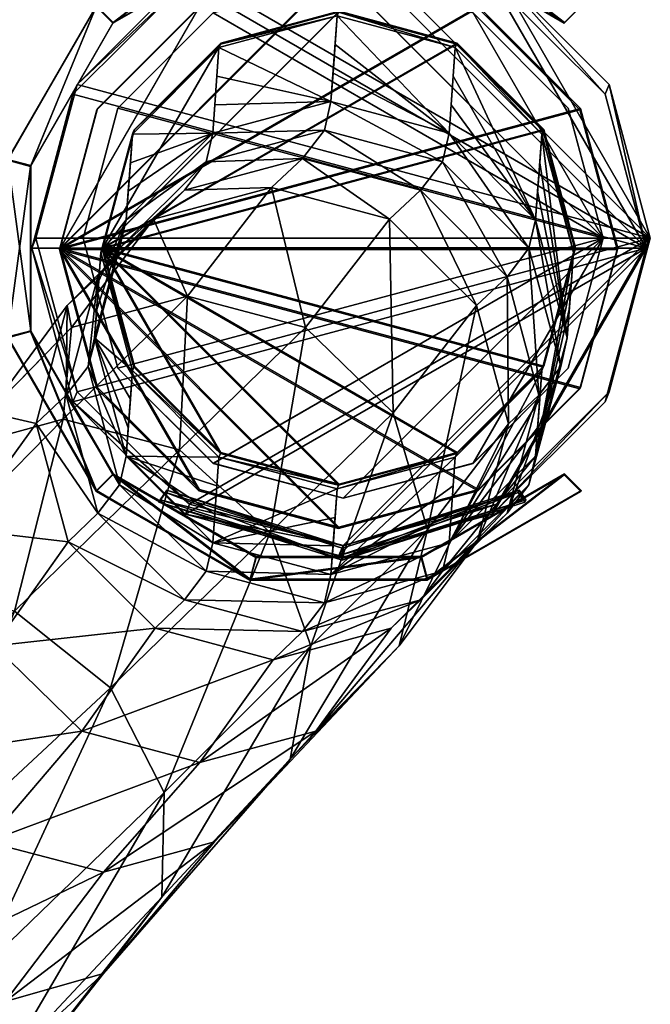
# Model space of a CAD drawing. Header units: inches. Extents: x -5 to 5, y -6.2 to 6.2.
# Tile 11 of 12: x 4 to 5, y 3.5 to 5.1. Entities that reach past the tile are written whole.
import ezdxf

# ---------------------------------------------------------------- set-up
doc = ezdxf.new("R2010")
doc.units = ezdxf.units.IN
doc.layers.get('0').update_dxf_attribs({"true_color": 0xc2ced6})

msp = doc.modelspace()

# ---------------------------------------------------------------- meshes
mesh = msp.add_polyface()
corners = [(4.0815, 4.9865, 31.2025), (4.0193, 4.7542, 31.2031), (4.0202, 4.7565, 32.2267), (4.0825, 4.9888, 32.2261), (4.1167, 4.9894, 39.4797), (4.0586, 4.7729, 39.4802), (4.0587, 4.7731, 39.559), (4.0416, 5.0124, 32.2419), (3.973, 4.7565, 32.2425), (3.9799, 4.7729, 39.4803), (4.0485, 5.0288, 39.4797), (3.1321, 4.6843, 0.3013), (3.0385, 5.0337, 0.3006), (3.0706, 5.1099, 33.9964), (3.1639, 4.7597, 33.6477), (2.815, 5.3663, 34.2519), (3.9192, 4.6836, -0.0144), (3.7201, 5.4267, -0.0159), (3.7204, 5.4274, 0.2991), (3.9195, 4.6843, 0.3006), (3.1761, 5.9707, -0.0166), (3.1764, 5.9714, 0.2984), (2.4668, 4.8921, 31.8736), (3.9331, 4.8921, 31.8722), (3.933, 4.9034, 31.8297), (2.4667, 4.913, 31.7948), (3.9386, 4.913, 31.7934), (3.9329, 4.9032, 31.7571), (2.4666, 4.8917, 31.7161), (3.9329, 4.8917, 31.7147), (3.9331, 4.8346, 31.93), (2.4668, 4.8346, 31.9313), (3.9329, 4.834, 31.6572), (2.4665, 4.834, 31.6586), (3.9331, 4.7559, 31.9512), (3.9333, 4.904, 32.1281), (4.0811, 5.1599, 32.1273), (3.9327, 4.9025, 31.4588), (4.0804, 5.1584, 31.458), (3.9328, 4.7552, 31.6363), (3.9707, 4.8923, 31.4588), (3.9713, 4.8938, 32.128), (3.9713, 4.6187, 32.1287), (4.1083, 5.1306, 31.4581), (4.1089, 5.1321, 32.1274)]
mesh.append_faces([[corners[k] for k in face] for face in [(37, 27, 38)]], dxfattribs={"vtx0": -1, "vtx1": -1})
mesh.append_faces([[corners[k] for k in face] for face in [(38, 27, 36)]], dxfattribs={"vtx0": -1, "vtx1": -1, "vtx2": -1})
mesh.append_faces([[corners[k] for k in face] for face in [(22, 23, 24), (25, 24, 26), (25, 26, 27), (28, 27, 29), (24, 35, 36), (37, 39, 32), (37, 32, 29), (37, 29, 27), (40, 41, 42), (41, 40, 43), (43, 44, 41), (36, 41, 44), (40, 37, 38)]], dxfattribs={"vtx0": -1, "vtx2": -1})
mesh.append_faces([[corners[k] for k in face] for face in [(0, 1, 2), (2, 3, 0), (4, 5, 6), (7, 8, 9), (9, 10, 7), (11, 12, 13), (13, 14, 11), (15, 13, 12), (16, 17, 18), (18, 19, 16), (17, 20, 21), (21, 18, 17), (25, 22, 24), (28, 25, 27), (30, 23, 22), (22, 31, 30), (29, 32, 33), (33, 28, 29), (34, 30, 31), (26, 24, 36), (27, 26, 36), (30, 34, 35), (23, 30, 35), (24, 23, 35), (42, 41, 35), (36, 35, 41), (43, 40, 38)]], dxfattribs={"vtx1": -1, "vtx2": -1})
mesh = msp.add_polyface()
corners = [(4.4838, 5.2188, 31.2016), (4.2515, 5.1565, 31.202), (4.2525, 5.1588, 32.2256), (4.0815, 4.9865, 31.2025), (4.0825, 4.9888, 32.2261), (4.0905, 4.7552, 31.6361), (4.4842, 5.1489, 31.6349), (4.2874, 5.0961, 31.6352), (4.1433, 4.952, 31.6356), (4.4714, 5.0004, 18.2041), (4.2746, 4.9476, 18.2052), (4.278, 4.9951, 21.7877), (4.2814, 5.0426, 25.3717), (4.1339, 4.851, 21.7897), (4.1373, 4.8985, 25.3737), (4.1407, 4.946, 28.9588), (4.2848, 5.0901, 28.9575), (4.4241, 4.9053, 11.0255), (4.2273, 4.8526, 11.0286), (4.2636, 4.9001, 14.615), (4.4605, 4.9528, 14.613), (4.1305, 4.8036, 18.2074), (4.2752, 5.1479, 39.4792), (4.1167, 4.9894, 39.4797), (4.1167, 4.9896, 39.5584), (4.2753, 5.1481, 39.5579), (4.0587, 4.7731, 39.559), (4.4848, 5.2683, 32.2409), (4.2289, 5.1998, 32.2413), (4.2358, 5.2161, 39.4791), (4.0416, 5.0124, 32.2419), (4.0485, 5.0288, 39.4797), (4.288, 5.0975, 32.2257), (4.1439, 4.9534, 32.2262), (4.144, 4.9537, 32.3836), (4.2881, 5.0978, 32.3832), (4.0913, 4.7569, 32.3841), (4.0193, 4.7542, 31.2031), (4.0202, 4.7565, 32.2267), (4.4848, 5.2211, 32.2252), (4.485, 5.1506, 32.3829), (4.0911, 4.7565, 32.2267), (4.4848, 5.1502, 32.2254), (4.337, 5.3077, 32.1268), (4.3363, 5.3062, 31.4575), (4.0804, 5.1584, 31.458), (4.0811, 5.1599, 32.1273), (4.1089, 5.1321, 32.1274), (4.1083, 5.1306, 31.4581), (4.3465, 5.2682, 31.4575), (4.3472, 5.2697, 32.1268)]
mesh.append_faces([[corners[k] for k in face] for face in [(5, 7, 8), (38, 2, 4), (36, 35, 34)]], dxfattribs={"vtx0": -1})
mesh.append_faces([[corners[k] for k in face] for face in [(9, 10, 11), (9, 11, 12), (10, 13, 14), (10, 14, 15), (10, 15, 16), (10, 16, 12), (10, 12, 11), (16, 15, 8), (17, 18, 19), (20, 19, 10), (19, 21, 10)]], dxfattribs={"vtx0": -1, "vtx1": -1, "vtx2": -1})
mesh.append_faces([[corners[k] for k in face] for face in [(5, 6, 7), (37, 1, 0), (38, 39, 2), (36, 40, 35), (41, 32, 42), (43, 44, 45), (45, 46, 43), (47, 48, 49), (49, 50, 47), (43, 47, 50), (48, 45, 44)]], dxfattribs={"vtx0": -1, "vtx2": -1})
mesh.append_faces([[corners[k] for k in face] for face in [(0, 1, 2), (1, 3, 4), (4, 2, 1), (8, 7, 16), (5, 8, 15), (22, 23, 24), (24, 25, 22), (26, 24, 23), (27, 28, 29), (28, 30, 31), (31, 29, 28), (32, 33, 34), (34, 35, 32), (36, 34, 33), (43, 46, 47), (49, 48, 44)]], dxfattribs={"vtx1": -1, "vtx2": -1})
mesh.append_faces([[corners[k] for k in face] for face in [(37, 3, 1), (41, 33, 32)]], dxfattribs={"vtx2": -1})
mesh = msp.add_polyface()
corners = [(4.7161, 5.1565, 31.2015), (4.4838, 5.2188, 31.2016), (4.4848, 5.2211, 32.2252), (4.2525, 5.1588, 32.2256), (4.0905, 4.7552, 31.6361), (4.6811, 5.0961, 31.6348), (4.4842, 5.1489, 31.6349), (4.6683, 4.9476, 18.2044), (4.4714, 5.0004, 18.2041), (4.4749, 5.0478, 21.7868), (4.4783, 5.0953, 25.3708), (4.4817, 5.1428, 28.9569), (4.2814, 5.0426, 25.3717), (4.2848, 5.0901, 28.9575), (4.6785, 5.0901, 28.9572), (4.2874, 5.0961, 31.6352), (4.6573, 4.9001, 14.6124), (4.4605, 4.9528, 14.613), (4.2746, 4.9476, 18.2052), (4.7083, 5.1479, 39.4788), (4.4917, 5.206, 39.4788), (4.4918, 5.2061, 39.5576), (4.2752, 5.1479, 39.4792), (4.2753, 5.1481, 39.5579), (4.2358, 5.2161, 39.4791), (4.4917, 5.2847, 39.4787), (4.4848, 5.2683, 32.2409), (4.6817, 5.0975, 32.2253), (4.4848, 5.1502, 32.2254), (4.485, 5.1506, 32.3829), (4.288, 5.0975, 32.2257), (4.2881, 5.0978, 32.3832), (4.0193, 4.7542, 31.2031), (4.8862, 4.9865, 31.2018), (4.9249, 4.7731, 39.5581), (4.1167, 4.9896, 39.5584), (4.9248, 4.7729, 39.4794), (4.1167, 4.9894, 39.4797), (4.0202, 4.7565, 32.2267), (4.8871, 4.9888, 32.2254), (4.7171, 5.1588, 32.2252), (5.0035, 4.7729, 39.4793), (4.0485, 5.0288, 39.4797), (4.0913, 4.7569, 32.3841), (4.6818, 5.0978, 32.3828), (4.0911, 4.7565, 32.2267), (4.9966, 4.7565, 32.2416), (4.0416, 5.0124, 32.2419), (4.2289, 5.1998, 32.2413), (4.3472, 5.2697, 32.1268), (4.3465, 5.2682, 31.4575), (4.6216, 5.2682, 31.4573), (4.6223, 5.2697, 32.1266), (4.6325, 5.3077, 32.1265), (4.6318, 5.3062, 31.4572), (4.3363, 5.3062, 31.4575), (4.337, 5.3077, 32.1268)]
mesh.append_faces([[corners[k] for k in face] for face in [(7, 8, 9), (7, 9, 10), (7, 10, 11), (8, 12, 13), (8, 13, 11), (8, 11, 10), (8, 10, 9), (14, 11, 6), (11, 13, 15), (16, 17, 8), (17, 18, 8)]], dxfattribs={"vtx0": -1, "vtx1": -1, "vtx2": -1})
mesh.append_faces([[corners[k] for k in face] for face in [(4, 5, 6), (32, 1, 0), (32, 0, 33), (34, 21, 23), (34, 23, 35), (36, 37, 22), (36, 22, 20), (38, 39, 40), (38, 40, 2), (41, 24, 42), (43, 44, 29), (45, 28, 27), (46, 47, 48), (49, 50, 51), (51, 52, 49), (53, 54, 55), (55, 56, 53), (56, 49, 52), (51, 55, 54)]], dxfattribs={"vtx0": -1, "vtx2": -1})
mesh.append_faces([[corners[k] for k in face] for face in [(0, 1, 2), (3, 2, 1), (15, 6, 11), (19, 20, 21), (20, 22, 23), (23, 21, 20), (24, 25, 26), (27, 28, 29), (28, 30, 31), (31, 29, 28), (53, 56, 52), (51, 50, 55)]], dxfattribs={"vtx1": -1, "vtx2": -1})
mesh = msp.add_polyface()
corners = [(4.8862, 4.9865, 31.2018), (4.7161, 5.1565, 31.2015), (4.7171, 5.1588, 32.2252), (4.8871, 4.9888, 32.2254), (4.4848, 5.2211, 32.2252), (4.8124, 4.8036, 18.206), (4.6717, 4.9951, 21.7873), (4.6751, 5.0426, 25.3713), (4.6785, 5.0901, 28.9572), (4.8227, 4.946, 28.9581), (4.6683, 4.9476, 18.2044), (4.4817, 5.1428, 28.9569), (4.6811, 5.0961, 31.6348), (4.8252, 4.952, 31.635), (4.4842, 5.1489, 31.6349), (4.6573, 4.9001, 14.6124), (4.4714, 5.0004, 18.2041), (4.8668, 4.9894, 39.479), (4.7083, 5.1479, 39.4788), (4.7083, 5.1481, 39.5575), (4.8668, 4.9896, 39.5577), (4.4918, 5.2061, 39.5576), (4.9281, 5.0124, 32.241), (4.7407, 5.1998, 32.2408), (4.7476, 5.2161, 39.4786), (4.935, 5.0288, 39.4788), (4.4848, 5.2683, 32.2409), (4.4917, 5.2847, 39.4787), (4.8258, 4.9534, 32.2255), (4.6817, 5.0975, 32.2253), (4.6818, 5.0978, 32.3828), (4.8259, 4.9537, 32.383), (4.485, 5.1506, 32.3829), (4.9249, 4.7731, 39.5581), (4.9248, 4.7729, 39.4794), (4.4917, 5.206, 39.4788), (5.0035, 4.7729, 39.4793), (4.2358, 5.2161, 39.4791), (4.9966, 4.7565, 32.2416), (4.2289, 5.1998, 32.2413), (4.6223, 5.2697, 32.1266), (4.6216, 5.2682, 31.4573), (4.8599, 5.1306, 31.4574), (4.8605, 5.1321, 32.1267), (4.8877, 5.1584, 31.4573), (4.8884, 5.1599, 32.1266), (4.6318, 5.3062, 31.4572), (4.6325, 5.3077, 32.1265)]
mesh.append_faces([[corners[k] for k in face] for face in [(34, 18, 17), (38, 23, 22)]], dxfattribs={"vtx0": -1})
mesh.append_faces([[corners[k] for k in face] for face in [(5, 6, 7), (5, 7, 8), (5, 8, 9), (10, 11, 8), (10, 8, 7), (10, 7, 6), (9, 8, 12), (15, 16, 10)]], dxfattribs={"vtx0": -1, "vtx1": -1, "vtx2": -1})
mesh.append_faces([[corners[k] for k in face] for face in [(33, 19, 21), (34, 35, 18), (36, 24, 27), (36, 27, 37), (38, 39, 26), (38, 26, 23), (40, 41, 42), (42, 43, 40), (43, 42, 44), (44, 45, 43), (45, 44, 46), (46, 47, 45), (47, 40, 43)]], dxfattribs={"vtx0": -1, "vtx2": -1})
mesh.append_faces([[corners[k] for k in face] for face in [(45, 47, 43), (44, 42, 46)]], dxfattribs={"vtx1": -1})
mesh.append_faces([[corners[k] for k in face] for face in [(0, 1, 2), (2, 3, 0), (4, 2, 1), (12, 13, 9), (14, 12, 8), (17, 18, 19), (19, 20, 17), (21, 19, 18), (22, 23, 24), (24, 25, 22), (23, 26, 27), (27, 24, 23), (28, 29, 30), (30, 31, 28), (32, 30, 29), (42, 41, 46)]], dxfattribs={"vtx1": -1, "vtx2": -1})
mesh.append_faces([[corners[k] for k in face] for face in [(33, 20, 19), (36, 25, 24)]], dxfattribs={"vtx2": -1})
mesh = msp.add_polyface()
corners = [(3.0997, 3.3673, 3.7531), (3.4277, 3.8627, 4.1461), (3.5958, 3.8208, 4.0355), (2.9714, 3.4041, 3.9086), (3.3039, 3.8214, 4.3048), (3.301, 3.553, 4.5951), (3.5819, 3.6764, 4.9413), (3.492, 3.8506, 4.8825), (3.9283, 3.3967, 4.1826), (4.1939, 3.8498, 4.5186), (4.1898, 3.6757, 4.626), (3.8848, 3.5517, 4.0566), (3.7631, 3.707, 4.0028), (4.104, 4.0241, 4.4598), (3.9441, 4.1518, 4.4656), (3.7572, 4.1987, 4.5343), (3.5932, 4.1522, 4.6476), (3.2575, 3.708, 4.4691), (3.4961, 4.0248, 4.7751), (3.7481, 3.9059, 5.3967), (3.6805, 4.0945, 5.3548), (3.7417, 3.5487, 4.9355), (3.899, 3.7678, 5.3971), (4.0928, 3.7172, 5.3559), (3.9287, 3.5018, 4.8667), (4.2776, 3.7676, 5.2842), (4.2192, 4.4207, 5.0868), (3.7144, 4.283, 5.2827), (3.9103, 4.0942, 6.2094), (3.8531, 4.2883, 6.1839), (4.0567, 3.9521, 6.212), (4.2529, 3.9, 6.1911), (4.0338, 4.2674, 7.4724), (4.1784, 4.1234, 7.4748), (4.2274, 4.1707, 11.0376), (4.0832, 4.3148, 11.0374), (4.2637, 4.2182, 14.6241), (3.1639, 4.7597, 33.6477), (3.0706, 5.1099, 33.9964), (3.0706, 1.6503, 34.0042), (3.1761, 3.3965, -0.0108), (3.7201, 3.9405, -0.0125), (3.7204, 3.9412, 0.3024), (3.9195, 4.6843, 0.3006)]
mesh.append_faces([[corners[k] for k in face] for face in [(0, 1, 2), (3, 4, 1), (5, 6, 7), (8, 9, 10), (11, 12, 13), (11, 13, 9), (12, 2, 14), (12, 14, 13), (2, 1, 15), (2, 15, 14), (1, 4, 16), (1, 16, 15), (4, 17, 18), (4, 18, 16), (17, 5, 7), (17, 7, 18), (7, 6, 19), (7, 19, 20), (6, 21, 22), (6, 22, 19), (21, 23, 22), (24, 25, 23), (13, 14, 26), (16, 18, 27), (18, 7, 20), (18, 20, 27), (20, 19, 28), (20, 28, 29), (19, 22, 30), (19, 30, 28), (22, 23, 31), (22, 31, 30), (27, 20, 29), (29, 28, 32), (28, 30, 33), (28, 33, 32), (32, 33, 34), (32, 34, 35), (35, 34, 36)]], dxfattribs={"vtx0": -1, "vtx1": -1, "vtx2": -1})
mesh.append_faces([[corners[k] for k in face] for face in [(37, 38, 39), (40, 41, 42), (43, 42, 41)]], dxfattribs={"vtx1": -1, "vtx2": -1})
mesh = msp.add_polyface()
corners = [(4.0905, 4.7552, 31.6361), (4.6811, 4.4142, 31.6363), (4.8252, 4.5583, 31.6359), (4.8779, 4.7552, 31.6354), (4.8252, 4.952, 31.635), (4.6811, 5.0961, 31.6348), (4.8124, 4.8036, 18.206), (4.6683, 4.9476, 18.2044), (4.6717, 4.9951, 21.7873), (4.5752, 4.4821, 6.0392), (4.4289, 4.6243, 6.0366), (4.5691, 4.8047, 7.4029), (4.7137, 4.6607, 7.4052), (4.2327, 4.6763, 6.0575), (4.3722, 4.8574, 7.4101), (4.6209, 4.8526, 11.0238), (4.765, 4.7085, 11.024), (4.4241, 4.9053, 11.0255), (4.6573, 4.9001, 14.6124), (4.8014, 4.756, 14.6134), (4.4605, 4.9528, 14.613), (4.2636, 4.9001, 14.615), (4.0193, 4.7542, 31.2031), (4.8862, 4.9865, 31.2018), (4.9484, 4.7542, 31.2022), (4.8862, 4.5219, 31.2028), (4.7161, 4.3519, 31.2034), (4.9249, 4.7731, 39.5581), (4.1167, 4.9896, 39.5584), (4.0587, 4.7731, 39.559), (4.1167, 4.5565, 39.5594), (4.2753, 4.398, 39.5596), (4.9248, 4.7729, 39.4794), (4.2752, 4.3978, 39.4809), (4.1167, 4.5564, 39.4807), (4.0586, 4.7729, 39.4802), (4.1167, 4.9894, 39.4797), (4.0202, 4.7565, 32.2267), (4.7171, 4.3542, 32.227), (4.8871, 4.5242, 32.2264), (4.9494, 4.7565, 32.2258), (4.8871, 4.9888, 32.2254), (5.0035, 4.7729, 39.4793), (3.9799, 4.7729, 39.4803), (4.0485, 4.517, 39.4808), (4.2358, 4.3297, 39.4811), (4.0913, 4.7569, 32.3841), (4.6818, 4.4159, 32.3844), (4.8259, 4.56, 32.3839), (4.8787, 4.7569, 32.3834), (4.8259, 4.9537, 32.383), (4.6818, 5.0978, 32.3828), (4.0911, 4.7565, 32.2267), (4.6817, 5.0975, 32.2253), (4.8258, 4.9534, 32.2255), (4.8785, 4.7565, 32.2259), (4.8258, 4.5597, 32.2264), (4.6817, 4.4155, 32.2269), (4.9966, 4.7565, 32.2416), (4.2289, 4.3133, 32.2433), (4.0416, 4.5006, 32.243)]
mesh.append_faces([[corners[k] for k in face] for face in [(6, 7, 8), (9, 10, 11), (9, 11, 12), (10, 13, 14), (10, 14, 11), (12, 11, 15), (12, 15, 16), (11, 14, 17), (11, 17, 15), (16, 15, 18), (16, 18, 19), (15, 17, 20), (15, 20, 18), (17, 21, 20), (19, 18, 7)]], dxfattribs={"vtx0": -1, "vtx1": -1, "vtx2": -1})
mesh.append_faces([[corners[k] for k in face] for face in [(0, 1, 2), (0, 2, 3), (0, 3, 4), (0, 4, 5), (22, 23, 24), (22, 24, 25), (22, 25, 26), (27, 28, 29), (27, 29, 30), (27, 30, 31), (32, 33, 34), (32, 34, 35), (32, 35, 36), (37, 38, 39), (37, 39, 40), (37, 40, 41), (42, 43, 44), (42, 44, 45), (46, 47, 48), (46, 48, 49), (46, 49, 50), (46, 50, 51), (52, 53, 54), (52, 54, 55), (52, 55, 56), (52, 56, 57), (58, 59, 60)]], dxfattribs={"vtx0": -1, "vtx2": -1})
mesh = msp.add_polyface()
corners = [(4.0905, 4.7552, 31.6361), (4.1433, 4.5583, 31.6365), (4.2874, 4.4142, 31.6367), (4.0778, 4.6067, 18.2101), (4.1373, 4.5048, 25.3789), (4.1407, 4.5523, 28.9618), (4.088, 4.7491, 28.9604), (4.0846, 4.7016, 25.3764), (4.0812, 4.6542, 21.7924), (4.2746, 4.9476, 18.2052), (4.1305, 4.8036, 18.2074), (4.1339, 4.851, 21.7897), (4.1407, 4.946, 28.9588), (4.1373, 4.8985, 25.3737), (4.2192, 4.4207, 5.0868), (4.2327, 4.6763, 6.0575), (4.4289, 4.6243, 6.0366), (4.0254, 4.4714, 5.128), (4.0392, 4.6244, 6.0962), (4.1757, 4.8047, 7.4251), (4.3722, 4.8574, 7.4101), (4.0323, 4.6608, 7.4437), (4.2273, 4.8526, 11.0286), (4.4241, 4.9053, 11.0255), (4.0832, 4.7085, 11.0322), (4.1195, 4.756, 14.6179), (4.2636, 4.9001, 14.615), (4.0668, 4.5592, 14.6208), (4.1305, 4.4099, 18.2126), (4.0586, 4.7729, 39.4802), (4.1167, 4.5564, 39.4807), (4.1167, 4.5565, 39.5594), (4.0911, 4.7565, 32.2267), (4.1439, 4.5597, 32.2271), (4.144, 4.56, 32.3845), (4.0913, 4.7569, 32.3841), (4.1439, 4.9534, 32.2262), (4.0193, 4.7542, 31.2031), (4.2516, 4.3519, 31.2038), (4.0815, 4.5219, 31.2036), (4.0202, 4.7565, 32.2267), (4.0825, 4.5242, 32.2272), (4.2525, 4.3542, 32.2274), (5.0035, 4.7729, 39.4793), (4.0485, 5.0288, 39.4797), (3.9799, 4.7729, 39.4803), (4.2881, 4.4159, 32.3847), (4.288, 4.4155, 32.2272), (4.9966, 4.7565, 32.2416), (4.0416, 4.5006, 32.243), (3.973, 4.7565, 32.2425), (4.0416, 5.0124, 32.2419)]
mesh.append_faces([[corners[k] for k in face] for face in [(37, 38, 39), (32, 47, 33)]], dxfattribs={"vtx0": -1})
mesh.append_faces([[corners[k] for k in face] for face in [(3, 4, 5), (3, 5, 6), (3, 6, 7), (3, 7, 8), (9, 10, 11), (10, 3, 8), (10, 8, 7), (10, 7, 6), (10, 6, 12), (10, 12, 13), (10, 13, 11), (6, 5, 1), (12, 6, 0), (14, 15, 16), (17, 18, 15), (15, 18, 19), (15, 19, 20), (18, 21, 19), (20, 19, 22), (20, 22, 23), (19, 21, 24), (19, 24, 22), (22, 24, 25), (22, 25, 26), (24, 27, 25), (27, 28, 3), (26, 25, 10), (25, 27, 3), (25, 3, 10)]], dxfattribs={"vtx0": -1, "vtx1": -1, "vtx2": -1})
mesh.append_faces([[corners[k] for k in face] for face in [(43, 44, 45), (48, 49, 50), (48, 50, 51)]], dxfattribs={"vtx0": -1, "vtx2": -1})
mesh.append_faces([[corners[k] for k in face] for face in [(1, 0, 6), (29, 30, 31), (32, 33, 34), (34, 35, 32), (36, 32, 35)]], dxfattribs={"vtx1": -1, "vtx2": -1})
mesh.append_faces([[corners[k] for k in face] for face in [(0, 1, 2), (40, 41, 42), (35, 34, 46)]], dxfattribs={"vtx2": -1})
mesh = msp.add_polyface()
corners = [(4.8862, 4.5219, 31.2028), (4.9484, 4.7542, 31.2022), (4.9494, 4.7565, 32.2258), (4.8871, 4.5242, 32.2264), (4.8862, 4.9865, 31.2018), (4.8871, 4.9888, 32.2254), (4.8124, 4.4099, 18.2112), (4.8652, 4.6067, 18.2085), (4.8686, 4.6542, 21.7916), (4.872, 4.7016, 25.3756), (4.8754, 4.7491, 28.9596), (4.8227, 4.5523, 28.9612), (4.8124, 4.8036, 18.206), (4.8158, 4.851, 21.7891), (4.8192, 4.8985, 25.3731), (4.8227, 4.946, 28.9581), (4.8779, 4.7552, 31.6354), (4.8252, 4.5583, 31.6359), (4.8252, 4.952, 31.635), (4.7672, 4.464, 7.4166), (4.7137, 4.6607, 7.4052), (4.765, 4.7085, 11.024), (4.8178, 4.5116, 11.0259), (4.8014, 4.756, 14.6134), (4.8542, 4.5591, 14.6157), (4.6683, 4.9476, 18.2044), (4.9248, 4.7729, 39.4794), (4.8668, 4.9894, 39.479), (4.8668, 4.9896, 39.5577), (4.9249, 4.7731, 39.5581), (4.8668, 4.5564, 39.4799), (4.8668, 4.5565, 39.5587), (4.9966, 4.7565, 32.2416), (4.9281, 5.0124, 32.241), (4.935, 5.0288, 39.4788), (5.0035, 4.7729, 39.4793), (4.9281, 4.5006, 32.2422), (4.935, 4.517, 39.48), (4.8258, 4.5597, 32.2264), (4.8785, 4.7565, 32.2259), (4.8787, 4.7569, 32.3834), (4.8259, 4.56, 32.3839), (4.8258, 4.9534, 32.2255), (4.8259, 4.9537, 32.383), (4.7083, 4.398, 39.5592), (4.7083, 4.3978, 39.4805), (4.7476, 4.3297, 39.4806), (4.7407, 4.3133, 32.2428)]
mesh.append_faces([[corners[k] for k in face] for face in [(29, 44, 31), (35, 46, 37)]], dxfattribs={"vtx0": -1})
mesh.append_faces([[corners[k] for k in face] for face in [(6, 7, 8), (6, 8, 9), (6, 9, 10), (6, 10, 11), (7, 12, 13), (7, 13, 14), (7, 14, 15), (7, 15, 10), (7, 10, 9), (7, 9, 8), (12, 15, 14), (12, 14, 13), (11, 10, 16), (10, 15, 18), (19, 20, 21), (19, 21, 22), (22, 21, 23), (22, 23, 24), (24, 23, 12), (24, 12, 7), (23, 25, 12)]], dxfattribs={"vtx0": -1, "vtx1": -1, "vtx2": -1})
mesh.append_faces([[corners[k] for k in face] for face in [(0, 1, 2), (2, 3, 0), (1, 4, 5), (5, 2, 1), (16, 17, 11), (18, 16, 10), (26, 27, 28), (28, 29, 26), (30, 26, 29), (29, 31, 30), (32, 33, 34), (34, 35, 32), (36, 32, 35), (35, 37, 36), (38, 39, 40), (40, 41, 38), (39, 42, 43), (43, 40, 39)]], dxfattribs={"vtx1": -1, "vtx2": -1})
mesh.append_faces([[corners[k] for k in face] for face in [(26, 30, 45), (32, 36, 47)]], dxfattribs={"vtx2": -1})
mesh = msp.add_polyface()
corners = [(4.0193, 4.7542, 31.2031), (4.0815, 4.5219, 31.2036), (4.0825, 4.5242, 32.2272), (4.0202, 4.7565, 32.2267), (4.0392, 4.6244, 6.0962), (3.9002, 4.4824, 6.1425), (4.0323, 4.6608, 7.4437), (3.9803, 4.4641, 7.4611), (4.0305, 4.5116, 11.0354), (4.0832, 4.7085, 11.0322), (4.0668, 4.5592, 14.6208), (4.1167, 4.5565, 39.5594), (4.0587, 4.7731, 39.559), (4.0586, 4.7729, 39.4802), (3.973, 4.7565, 32.2425), (4.0416, 4.5006, 32.243), (4.0485, 4.517, 39.4808), (3.9799, 4.7729, 39.4803), (3.0385, 4.3349, 0.3022), (3.1321, 4.6843, 0.3013), (3.1639, 4.7597, 33.6477), (3.9329, 4.834, 31.6572), (3.9328, 4.7552, 31.6363), (2.4665, 4.7552, 31.6377), (3.9329, 4.6765, 31.6575), (2.4665, 4.6765, 31.6589), (3.9329, 4.619, 31.7153), (2.4666, 4.619, 31.7167), (3.9329, 4.6077, 31.7578), (3.9386, 4.598, 31.7941), (2.4667, 4.598, 31.7955), (3.933, 4.6079, 31.8304), (3.9331, 4.6193, 31.8728), (2.4668, 4.6193, 31.8742), (3.9331, 4.6771, 31.9303), (2.4668, 4.6771, 31.9317), (3.9331, 4.7559, 31.9512), (2.4668, 4.7559, 31.9526), (2.4668, 4.8346, 31.9313), (3.9333, 4.6085, 32.1287), (3.9333, 4.904, 32.1281), (3.9327, 4.607, 31.4594), (3.9327, 4.9025, 31.4588), (4.0811, 4.3526, 32.1292), (3.9707, 4.6172, 31.4594), (3.9713, 4.6187, 32.1287), (4.1089, 4.3805, 32.1291), (3.9707, 4.8923, 31.4588), (4.0804, 4.3511, 31.4599)]
mesh.append_faces([[corners[k] for k in face] for face in [(27, 28, 30), (30, 31, 33), (31, 39, 32), (41, 22, 42)]], dxfattribs={"vtx0": -1, "vtx1": -1})
mesh.append_faces([[corners[k] for k in face] for face in [(4, 5, 6), (5, 7, 6), (6, 7, 8), (6, 8, 9), (9, 8, 10)]], dxfattribs={"vtx0": -1, "vtx1": -1, "vtx2": -1})
mesh.append_faces([[corners[k] for k in face] for face in [(36, 39, 40), (39, 36, 34), (39, 34, 32), (41, 28, 26), (41, 26, 24), (41, 24, 22), (44, 45, 46), (45, 44, 47), (45, 40, 39), (45, 39, 43), (47, 41, 42)]], dxfattribs={"vtx0": -1, "vtx2": -1})
mesh.append_faces([[corners[k] for k in face] for face in [(0, 1, 2), (2, 3, 0), (11, 12, 13), (14, 15, 16), (16, 17, 14), (18, 19, 20), (21, 22, 23), (22, 24, 25), (24, 26, 27), (27, 25, 24), (28, 29, 30), (26, 28, 27), (31, 32, 33), (29, 31, 30), (32, 34, 35), (35, 33, 32), (34, 36, 37), (37, 35, 34), (38, 37, 36), (43, 39, 31), (47, 44, 41), (48, 41, 44)]], dxfattribs={"vtx1": -1, "vtx2": -1})
mesh = msp.add_polyface()
corners = [(4.4838, 4.2896, 31.2037), (4.7161, 4.3519, 31.2034), (4.7171, 4.3542, 32.227), (4.4848, 4.2919, 32.2273), (4.0905, 4.7552, 31.6361), (4.4842, 4.3615, 31.6366), (4.6811, 4.4142, 31.6363), (4.2746, 4.2658, 18.2142), (4.4783, 4.308, 25.3812), (4.4817, 4.3554, 28.963), (4.4715, 4.2131, 18.2145), (4.6683, 4.2658, 18.2134), (4.6717, 4.3132, 21.7963), (4.6751, 4.3607, 25.3803), (4.6785, 4.4082, 28.9625), (4.4749, 4.2605, 21.7972), (4.2848, 4.4082, 28.9628), (4.4377, 4.094, 5.129), (4.3701, 4.2826, 5.0872), (4.5752, 4.4821, 6.0392), (4.6325, 4.288, 6.0647), (4.4289, 4.6243, 6.0366), (4.5853, 4.094, 6.1061), (4.7672, 4.464, 7.4166), (4.7153, 4.2673, 7.4339), (4.7137, 4.6607, 7.4052), (4.7834, 4.3493, 37.5419), (4.4899, 4.2567, 37.5424), (4.4916, 4.2607, 39.314), (4.7851, 4.3533, 39.3136), (4.7964, 4.3371, 39.3136), (4.4916, 4.241, 39.3141), (4.4899, 4.237, 37.5424), (4.2752, 4.3978, 39.4809), (4.4917, 4.3398, 39.4808), (4.4918, 4.34, 39.5595), (4.7083, 4.3978, 39.4805), (4.7083, 4.398, 39.5592), (4.4848, 4.2447, 32.2432), (4.7407, 4.3133, 32.2428), (4.7476, 4.3297, 39.4806), (4.4917, 4.2611, 39.481), (4.288, 4.4155, 32.2272), (4.4848, 4.3628, 32.2272), (4.485, 4.3632, 32.3847), (4.6817, 4.4155, 32.2269), (4.6818, 4.4159, 32.3844), (4.9249, 4.7731, 39.5581), (4.2753, 4.398, 39.5596), (4.9248, 4.7729, 39.4794), (4.7947, 4.3331, 37.5419), (5.0035, 4.7729, 39.4793), (4.2358, 4.3297, 39.4811), (4.0913, 4.7569, 32.3841), (4.0911, 4.7565, 32.2267), (4.9966, 4.7565, 32.2416), (4.2289, 4.3133, 32.2433)]
mesh.append_faces([[corners[k] for k in face] for face in [(7, 8, 9), (10, 11, 12), (10, 12, 13), (10, 13, 14), (10, 14, 9), (10, 9, 8), (10, 8, 15), (11, 14, 13), (11, 13, 12), (16, 9, 5), (9, 14, 6), (17, 18, 19), (17, 19, 20), (18, 21, 19), (22, 20, 23), (22, 23, 24), (20, 19, 25)]], dxfattribs={"vtx0": -1, "vtx1": -1, "vtx2": -1})
mesh.append_faces([[corners[k] for k in face] for face in [(4, 5, 6), (47, 48, 35), (49, 34, 33), (32, 27, 26), (51, 52, 41), (53, 44, 46), (54, 45, 43), (55, 38, 56)]], dxfattribs={"vtx0": -1, "vtx2": -1})
mesh.append_faces([[corners[k] for k in face] for face in [(50, 32, 26), (30, 29, 31)]], dxfattribs={"vtx1": -1})
mesh.append_faces([[corners[k] for k in face] for face in [(0, 1, 2), (2, 3, 0), (6, 5, 9), (26, 27, 28), (28, 29, 26), (30, 31, 32), (33, 34, 35), (34, 36, 37), (37, 35, 34), (38, 39, 40), (40, 41, 38), (42, 43, 44), (43, 45, 46), (46, 44, 43), (29, 28, 31)]], dxfattribs={"vtx1": -1, "vtx2": -1})
mesh = msp.add_polyface()
corners = [(4.7161, 4.3519, 31.2034), (4.8862, 4.5219, 31.2028), (4.8871, 4.5242, 32.2264), (4.7171, 4.3542, 32.227), (4.6683, 4.2658, 18.2134), (4.8124, 4.4099, 18.2112), (4.8158, 4.4573, 21.7943), (4.8192, 4.5048, 25.3783), (4.8227, 4.5523, 28.9612), (4.6785, 4.4082, 28.9625), (4.8252, 4.5583, 31.6359), (4.6811, 4.4142, 31.6363), (4.6325, 4.288, 6.0647), (4.7137, 4.6607, 7.4052), (4.7672, 4.464, 7.4166), (4.7153, 4.2673, 7.4339), (4.8178, 4.5116, 11.0259), (4.7651, 4.3148, 11.0292), (4.621, 4.1707, 11.0328), (4.8014, 4.3623, 14.6186), (4.8542, 4.5591, 14.6157), (4.6574, 4.2182, 14.6215), (4.8652, 4.6067, 18.2085), (4.4899, 4.237, 37.5424), (4.7947, 4.3331, 37.5419), (4.7964, 4.3371, 39.3136), (4.7834, 4.3493, 37.5419), (4.7851, 4.3533, 39.3136), (4.7083, 4.3978, 39.4805), (4.8668, 4.5564, 39.4799), (4.8668, 4.5565, 39.5587), (4.7083, 4.398, 39.5592), (4.7407, 4.3133, 32.2428), (4.9281, 4.5006, 32.2422), (4.935, 4.517, 39.48), (4.7476, 4.3297, 39.4806), (4.6817, 4.4155, 32.2269), (4.8258, 4.5597, 32.2264), (4.8259, 4.56, 32.3839), (4.6818, 4.4159, 32.3844), (4.9249, 4.7731, 39.5581), (4.4918, 4.34, 39.5595), (4.9248, 4.7729, 39.4794), (4.4917, 4.3398, 39.4808), (5.0035, 4.7729, 39.4793), (4.4917, 4.2611, 39.481), (4.9966, 4.7565, 32.2416), (4.4848, 4.2447, 32.2432), (4.8884, 4.3526, 32.1284), (4.8877, 4.3511, 31.4591), (4.8599, 4.3789, 31.4591), (4.8605, 4.3805, 32.1284), (4.6216, 4.2414, 31.4596), (4.6223, 4.2429, 32.1289), (4.6325, 4.2049, 32.129), (4.6318, 4.2034, 31.4597)]
mesh.append_faces([[corners[k] for k in face] for face in [(4, 5, 6), (4, 6, 7), (4, 7, 8), (4, 8, 9), (5, 8, 7), (5, 7, 6), (9, 8, 10), (12, 13, 14), (15, 14, 16), (15, 16, 17), (18, 17, 19), (17, 16, 20), (17, 20, 19), (21, 19, 5), (21, 5, 4), (19, 20, 22), (19, 22, 5)]], dxfattribs={"vtx0": -1, "vtx1": -1, "vtx2": -1})
mesh.append_faces([[corners[k] for k in face] for face in [(40, 41, 31), (42, 28, 43), (44, 45, 35), (46, 32, 47), (48, 49, 50), (50, 51, 48), (51, 50, 52), (52, 53, 51), (54, 55, 49), (49, 48, 54), (55, 52, 50)]], dxfattribs={"vtx0": -1, "vtx2": -1})
mesh.append_faces([[corners[k] for k in face] for face in [(48, 51, 54), (49, 55, 50)]], dxfattribs={"vtx1": -1})
mesh.append_faces([[corners[k] for k in face] for face in [(0, 1, 2), (2, 3, 0), (10, 11, 9), (23, 24, 25), (24, 26, 27), (27, 25, 24), (28, 29, 30), (30, 31, 28), (32, 33, 34), (34, 35, 32), (36, 37, 38), (38, 39, 36), (51, 53, 54)]], dxfattribs={"vtx1": -1, "vtx2": -1})
mesh = msp.add_polyface()
corners = [(2.7698, 2.6666, 4.3079), (3.1835, 2.9968, 4.4158), (3.0327, 3.1329, 4.3937), (3.0634, 2.5321, 3.6169), (3.4117, 3.1314, 3.698), (3.5117, 2.9955, 3.8132), (2.9319, 2.6648, 3.535), (2.7787, 2.7978, 3.5566), (3.2609, 3.2675, 3.676), (3.0997, 3.3673, 3.7531), (3.4227, 3.3977, 4.6489), (3.301, 3.553, 4.5951), (3.3447, 2.897, 4.3387), (3.59, 3.2839, 4.6162), (3.4731, 2.8601, 4.1831), (3.7581, 3.242, 4.5056), (3.5342, 2.8962, 3.9908), (3.8819, 3.2833, 4.3469), (3.9283, 3.3967, 4.1826), (3.8848, 3.5517, 4.0566), (3.7631, 3.707, 4.0028), (3.5958, 3.8208, 4.0355), (2.9714, 3.4041, 3.9086), (3.4277, 3.8627, 4.1461), (2.9102, 3.3681, 4.1009), (3.3039, 3.8214, 4.3048), (2.9327, 3.2688, 4.2785), (3.2575, 3.708, 4.4691), (3.5819, 3.6764, 4.9413), (3.7417, 3.5487, 4.9355), (3.9287, 3.5018, 4.8667), (4.0927, 3.5483, 4.7535), (4.1898, 3.6757, 4.626), (4.1939, 3.8498, 4.5186), (4.0928, 3.7172, 5.3559), (4.2776, 3.7676, 5.2842), (2.8139, 4.1532, 33.0442), (3.0699, 4.4095, 33.2992), (3.0699, 1.6487, 33.3054), (3.1639, 4.7597, 33.6477), (3.1639, 1.6495, 33.6547), (3.7204, 3.9412, 0.3024), (3.1764, 3.3972, 0.3042), (3.1761, 3.3965, -0.0108)]
mesh.append_faces([[corners[k] for k in face] for face in [(0, 1, 2), (3, 4, 5), (6, 7, 8), (6, 8, 4), (7, 9, 8), (2, 1, 10), (2, 10, 11), (1, 12, 13), (1, 13, 10), (12, 14, 15), (12, 15, 13), (14, 16, 17), (14, 17, 15), (16, 5, 18), (16, 18, 17), (5, 4, 19), (5, 19, 18), (4, 8, 20), (4, 20, 19), (8, 9, 21), (8, 21, 20), (9, 22, 23), (22, 24, 25), (24, 26, 27), (24, 27, 25), (26, 2, 11), (26, 11, 27), (11, 10, 28), (10, 13, 29), (10, 29, 28), (13, 15, 30), (13, 30, 29), (15, 17, 31), (15, 31, 30), (17, 18, 32), (17, 32, 31), (18, 19, 33), (29, 30, 34), (30, 31, 35)]], dxfattribs={"vtx0": -1, "vtx1": -1, "vtx2": -1})
mesh.append_faces([[corners[k] for k in face] for face in [(36, 37, 38), (37, 39, 40), (41, 42, 43)]], dxfattribs={"vtx1": -1, "vtx2": -1})
mesh = msp.add_polyface()
corners = [(4.2525, 4.3542, 32.2274), (4.0825, 4.5242, 32.2272), (4.0815, 4.5219, 31.2036), (4.0778, 4.6067, 18.2101), (4.1305, 4.4099, 18.2126), (4.1339, 4.4573, 21.7949), (4.1373, 4.5048, 25.3789), (4.2848, 4.4082, 28.9628), (4.1407, 4.5523, 28.9618), (3.9441, 4.1518, 4.4656), (3.7572, 4.1987, 4.5343), (4.0254, 4.4714, 5.128), (4.2192, 4.4207, 5.0868), (3.5932, 4.1522, 4.6476), (3.8406, 4.421, 5.1997), (3.7144, 4.283, 5.2827), (4.2327, 4.6763, 6.0575), (4.0392, 4.6244, 6.0962), (3.9002, 4.4824, 6.1425), (3.8531, 4.2883, 6.1839), (4.0338, 4.2674, 7.4724), (3.9803, 4.4641, 7.4611), (4.0832, 4.3148, 11.0374), (4.0305, 4.5116, 11.0354), (4.1195, 4.3623, 14.6231), (4.0668, 4.5592, 14.6208), (4.2637, 4.2182, 14.6241), (4.2746, 4.2658, 18.2142), (4.2753, 4.398, 39.5596), (4.1167, 4.5565, 39.5594), (4.1167, 4.5564, 39.4807), (4.0416, 4.5006, 32.243), (4.2289, 4.3133, 32.2433), (4.2358, 4.3297, 39.4811), (4.0485, 4.517, 39.4808), (2.7827, 4.0791, 0.303), (3.0385, 4.3349, 0.3022), (3.0699, 4.4095, 33.2992), (3.1639, 4.7597, 33.6477), (3.7201, 3.9405, -0.0125), (3.9192, 4.6836, -0.0144), (3.9195, 4.6843, 0.3006), (4.0811, 4.3526, 32.1292), (3.933, 4.6079, 31.8304), (3.9386, 4.598, 31.7941), (3.9329, 4.6077, 31.7578), (4.0804, 4.3511, 31.4599), (3.9327, 4.607, 31.4594), (4.1083, 4.3789, 31.4598), (4.1089, 4.3805, 32.1291), (4.3472, 4.2429, 32.1292), (3.9707, 4.6172, 31.4594), (4.3363, 4.2034, 31.46), (3.9713, 4.6187, 32.1287), (4.337, 4.2049, 32.1293)]
mesh.append_faces([[corners[k] for k in face] for face in [(46, 45, 47)]], dxfattribs={"vtx0": -1, "vtx1": -1})
mesh.append_faces([[corners[k] for k in face] for face in [(3, 4, 5), (3, 5, 6), (4, 7, 8), (4, 8, 6), (4, 6, 5), (9, 10, 11), (9, 11, 12), (10, 13, 14), (10, 14, 11), (13, 15, 14), (12, 11, 16), (11, 14, 17), (14, 15, 18), (14, 18, 17), (15, 19, 18), (19, 20, 21), (18, 19, 21), (21, 20, 22), (21, 22, 23), (23, 22, 24), (23, 24, 25), (22, 26, 24), (25, 24, 4), (24, 27, 4), (46, 42, 45)]], dxfattribs={"vtx0": -1, "vtx1": -1, "vtx2": -1})
mesh.append_faces([[corners[k] for k in face] for face in [(42, 43, 44), (42, 44, 45), (48, 49, 50), (49, 48, 51), (42, 46, 52), (49, 42, 54), (46, 51, 48)]], dxfattribs={"vtx0": -1, "vtx2": -1})
mesh.append_faces([[corners[k] for k in face] for face in [(0, 1, 2), (28, 29, 30), (31, 32, 33), (33, 34, 31), (35, 36, 37), (38, 37, 36), (39, 40, 41), (49, 53, 42), (52, 46, 48)]], dxfattribs={"vtx1": -1, "vtx2": -1})
mesh = msp.add_polyface()
corners = [(4.0815, 4.5219, 31.2036), (4.2516, 4.3519, 31.2038), (4.2525, 4.3542, 32.2274), (4.4838, 4.2896, 31.2037), (4.4848, 4.2919, 32.2273), (4.0905, 4.7552, 31.6361), (4.2874, 4.4142, 31.6367), (4.4842, 4.3615, 31.6366), (4.1305, 4.4099, 18.2126), (4.2746, 4.2658, 18.2142), (4.278, 4.3132, 21.7967), (4.2814, 4.3607, 25.3807), (4.2848, 4.4082, 28.9628), (4.4749, 4.2605, 21.7972), (4.4783, 4.308, 25.3812), (4.4817, 4.3554, 28.963), (4.1407, 4.5523, 28.9618), (4.1433, 4.5583, 31.6365), (4.3701, 4.2826, 5.0872), (4.2192, 4.4207, 5.0868), (4.4289, 4.6243, 6.0366), (4.1195, 4.3623, 14.6231), (4.2637, 4.2182, 14.6241), (4.4899, 4.2567, 37.5424), (4.1963, 4.3493, 37.5425), (4.198, 4.3533, 39.3141), (4.4916, 4.2607, 39.314), (4.185, 4.3331, 37.5425), (4.1867, 4.3371, 39.3142), (4.4899, 4.237, 37.5424), (4.4916, 4.241, 39.3141), (4.1167, 4.5564, 39.4807), (4.2752, 4.3978, 39.4809), (4.2753, 4.398, 39.5596), (4.4918, 4.34, 39.5595), (4.2289, 4.3133, 32.2433), (4.4848, 4.2447, 32.2432), (4.4917, 4.2611, 39.481), (4.2358, 4.3297, 39.4811), (4.1439, 4.5597, 32.2271), (4.288, 4.4155, 32.2272), (4.2881, 4.4159, 32.3847), (4.144, 4.56, 32.3845), (4.485, 4.3632, 32.3847), (4.0193, 4.7542, 31.2031), (4.7161, 4.3519, 31.2034), (4.0202, 4.7565, 32.2267), (4.7171, 4.3542, 32.227), (4.0913, 4.7569, 32.3841), (4.0911, 4.7565, 32.2267), (4.4848, 4.3628, 32.2272), (4.3472, 4.2429, 32.1292), (4.3465, 4.2414, 31.4599), (4.1083, 4.3789, 31.4598), (4.3363, 4.2034, 31.46), (4.337, 4.2049, 32.1293), (4.0811, 4.3526, 32.1292), (4.1089, 4.3805, 32.1291)]
mesh.append_faces([[corners[k] for k in face] for face in [(8, 9, 10), (8, 10, 11), (8, 11, 12), (9, 13, 14), (9, 15, 12), (9, 12, 11), (9, 11, 10), (16, 12, 6), (18, 19, 20), (21, 22, 9)]], dxfattribs={"vtx0": -1, "vtx1": -1, "vtx2": -1})
mesh.append_faces([[corners[k] for k in face] for face in [(5, 6, 7), (44, 45, 3), (44, 3, 1), (46, 2, 4), (46, 4, 47), (29, 24, 23), (26, 28, 30), (48, 41, 43), (49, 50, 40), (51, 52, 53), (54, 55, 56), (54, 53, 52)]], dxfattribs={"vtx0": -1, "vtx2": -1})
mesh.append_faces([[corners[k] for k in face] for face in [(0, 1, 2), (1, 3, 4), (4, 2, 1), (6, 17, 16), (7, 6, 12), (23, 24, 25), (25, 26, 23), (24, 27, 28), (28, 25, 24), (27, 29, 30), (30, 28, 27), (31, 32, 33), (34, 33, 32), (35, 36, 37), (37, 38, 35), (39, 40, 41), (41, 42, 39), (43, 41, 40), (51, 57, 55)]], dxfattribs={"vtx1": -1, "vtx2": -1})
mesh.append_faces([[corners[k] for k in face] for face in [(29, 27, 24), (26, 25, 28)]], dxfattribs={"vtx2": -1})
mesh = msp.add_polyface()
corners = [(4.2746, 4.2658, 18.2142), (4.4715, 4.2131, 18.2145), (4.4749, 4.2605, 21.7972), (4.0927, 3.5483, 4.7535), (4.1898, 3.6757, 4.626), (4.4038, 3.9055, 5.2011), (4.2776, 3.7676, 5.2842), (4.1939, 3.8498, 4.5186), (4.4377, 4.094, 5.129), (4.104, 4.0241, 4.4598), (4.3701, 4.2826, 5.0872), (4.2192, 4.4207, 5.0868), (4.0928, 3.7172, 5.3559), (4.4464, 3.9519, 6.1524), (4.2529, 3.9, 6.1911), (4.5853, 4.094, 6.1061), (4.6325, 4.288, 6.0647), (4.0567, 3.9521, 6.212), (4.3753, 4.0707, 7.4675), (4.1784, 4.1234, 7.4748), (4.5718, 4.1234, 7.4525), (4.7153, 4.2673, 7.4339), (4.4242, 4.118, 11.0359), (4.2274, 4.1707, 11.0376), (4.621, 4.1707, 11.0328), (4.7651, 4.3148, 11.0292), (4.4605, 4.1655, 14.6235), (4.2637, 4.2182, 14.6241), (4.6574, 4.2182, 14.6215), (4.8014, 4.3623, 14.6186), (4.6683, 4.2658, 18.2134), (4.6223, 4.2429, 32.1289), (4.6216, 4.2414, 31.4596), (4.3465, 4.2414, 31.4599), (4.3472, 4.2429, 32.1292), (4.337, 4.2049, 32.1293), (4.3363, 4.2034, 31.46), (4.6318, 4.2034, 31.4597), (4.6325, 4.2049, 32.129)]
mesh.append_faces([[corners[k] for k in face] for face in [(0, 1, 2), (3, 4, 5), (3, 5, 6), (4, 7, 8), (4, 8, 5), (7, 9, 10), (7, 10, 8), (9, 11, 10), (12, 6, 13), (12, 13, 14), (6, 5, 15), (6, 15, 13), (5, 8, 16), (5, 16, 15), (17, 14, 18), (17, 18, 19), (14, 13, 20), (14, 20, 18), (13, 15, 21), (13, 21, 20), (19, 18, 22), (19, 22, 23), (18, 20, 24), (18, 24, 22), (20, 21, 25), (20, 25, 24), (23, 22, 26), (23, 26, 27), (22, 24, 28), (22, 28, 26), (24, 29, 28), (27, 26, 1), (27, 1, 0), (26, 28, 30), (26, 30, 1)]], dxfattribs={"vtx0": -1, "vtx1": -1, "vtx2": -1})
mesh.append_faces([[corners[k] for k in face] for face in [(31, 32, 33), (33, 34, 31), (35, 36, 37), (37, 38, 35), (31, 35, 38), (36, 33, 32)]], dxfattribs={"vtx0": -1, "vtx2": -1})
mesh.append_faces([[corners[k] for k in face] for face in [(31, 34, 35), (37, 36, 32)]], dxfattribs={"vtx1": -1, "vtx2": -1})

doc.saveas('drawing.dxf')
